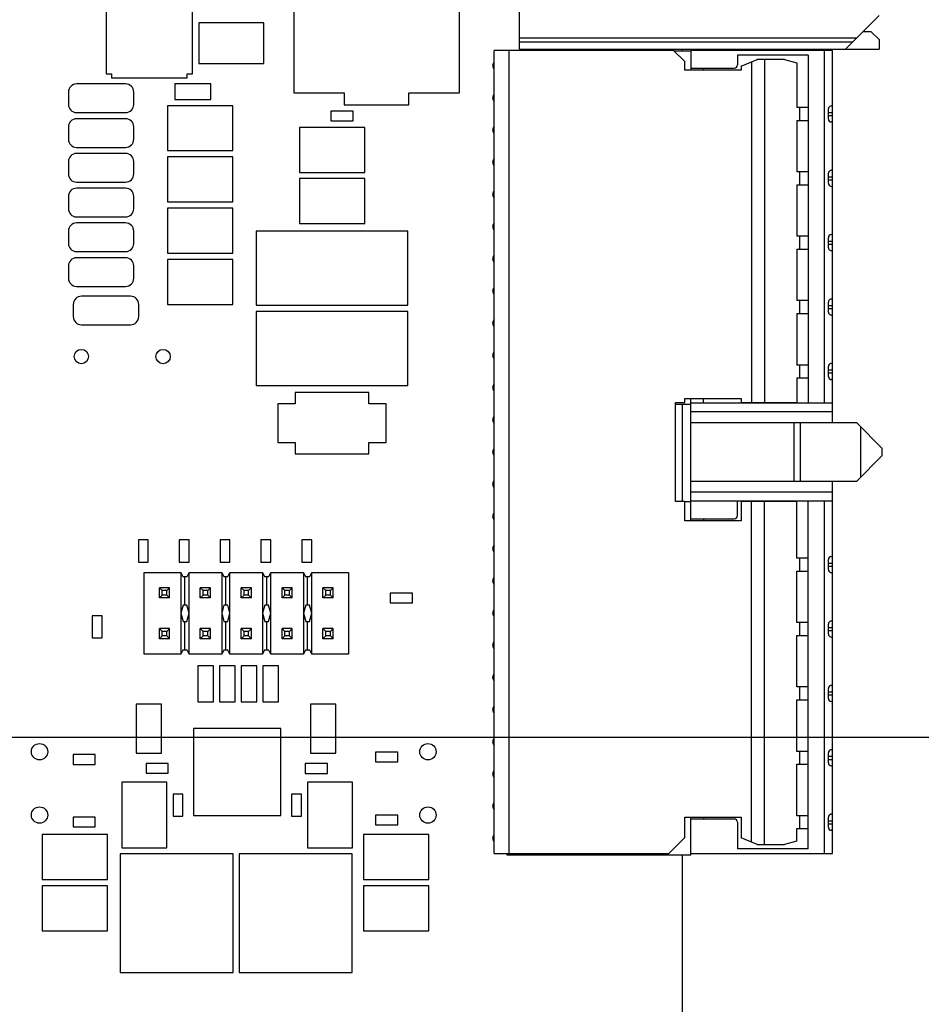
# Model space of a CAD drawing. Header units: inches. Extents: x 0 to 34, y 0 to 22.
# Tile 16 of 176: x 20.5 to 22.7, y 13.5 to 16. Entities that reach past the tile are written whole.
import ezdxf

# ---------------------------------------------------------------- set-up
doc = ezdxf.new("R2010")
doc.units = ezdxf.units.IN
doc.header["$LTSCALE"] = 1.87
doc.header["$MEASUREMENT"] = 0
doc.layers.get('0').update_dxf_attribs({"linetype": 'CONTINUOUS'})
for name, color, linetype in [('02___PRT_ALL_AXES', 7, 'CONTINUOUS'), ('DIMENSIONS', 7, 'CONTINUOUS'), ('ECAD_611222_01_24_R_2_0815', 7, 'CONTINUOUS'), ('ECAD_611551_01_16_R_2_0402_PKO_', 7, 'CONTINUOUS'), ('ECAD_611783_01_16_R_2_0402_PKO_', 7, 'CONTINUOUS'), ('ECAD_695733_01_39_0_50MM_THERM_', 7, 'CONTINUOUS'), ('ECAD_711459_01_28_R1206', 7, 'CONTINUOUS'), ('ECAD_712343_01_20_R_2_0603_PKO_', 7, 'CONTINUOUS'), ('ECAD_712572_01_16_R_2_0402_PKO_', 7, 'CONTINUOUS'), ('ECAD_712670_01_16_R_2_0402_PKO_', 7, 'CONTINUOUS'), ('ECAD_713144_01_20_R_2_0603_PKO_', 7, 'CONTINUOUS'), ('ECAD_714003_01_14_R_2_0402_PKO_', 7, 'CONTINUOUS'), ('ECAD_714247_01_16_R_2_0402_PKO_', 7, 'CONTINUOUS'), ('ECAD_714571_01_158_571_01_KEEP_', 7, 'CONTINUOUS'), ('ECAD_714594_01_16_R_2_0402_PKO_', 7, 'CONTINUOUS'), ('ECAD_714937_01_118_L_2_IHLP_252', 7, 'CONTINUOUS'), ('ECAD_715793_01_24_C_2_0402_PKO_', 7, 'CONTINUOUS'), ('ECAD_715923_01_78_C1210_REV1', 7, 'CONTINUOUS'), ('ECAD_715928_01_106_C1210_REV1', 7, 'CONTINUOUS'), ('ECAD_716022_01_106_C1210_REV1', 7, 'CONTINUOUS'), ('ECAD_716030_01_55_C0805_REV2', 7, 'CONTINUOUS'), ('ECAD_716276_01_122_C7343_REV2', 7, 'CONTINUOUS'), ('ECAD_716340_01_39_C_2_0603_PKO_', 7, 'CONTINUOUS'), ('ECAD_716561_01_39_C_2_0603_PKO_', 7, 'CONTINUOUS'), ('ECAD_716677_01_106_C1210_REV1', 7, 'CONTINUOUS'), ('ECAD_730116_01_95_2_403A03_SMB_', 7, 'CONTINUOUS'), ('ECAD_733639_01_43_SON_8_1_27MM_', 7, 'CONTINUOUS'), ('ECAD_C1206_SPARE_75_C1206_REV1', 7, 'CONTINUOUS'), ('ECAD_C1210_SPARE_90_C1210_REV1', 7, 'CONTINUOUS'), ('ECAD_C7343_SPARE_79_C7343_REV2', 7, 'CONTINUOUS')]:
    doc.layers.add(name, color=color, linetype=linetype)
doc.styles.get("Standard").update_dxf_attribs({"font": 'txt', "width": 0.8})
doc.dimstyles.new('DIMSTYLE_1', dxfattribs={"dimtxt": 0.125, "dimasz": 0.18, "dimexe": 0.125, "dimexo": 0.0625, "dimgap": 0.03125, "dimtad": 0, "dimtih": 1, "dimtoh": 1, "dimdsep": 46, "dimtxsty": 'STANDARD', "dimblk": '_FILLED', "dimblk1": '_FILLED', "dimblk2": '_FILLED', "dimcen": 0.09, "dimadec": 0, "dimazin": 0, "dimtp": 0.001, "dimtm": 0.001, "dimtfac": 1, "dimtofl": 0, "dimtmove": 0, "dimatfit": 3, "dimldrblk": '_FILLED', "dimfxl": 1, "dimtolj": 1, "dimarcsym": 0})
doc.dimstyles.new('DIMSTYLE_3', dxfattribs={"dimtxt": 0.125, "dimasz": 0.18, "dimexe": 0.125, "dimexo": 0.0625, "dimgap": 0.09, "dimtad": 0, "dimtih": 1, "dimtoh": 1, "dimdsep": 46, "dimtxsty": 'STANDARD', "dimblk": '_FILLED', "dimblk1": '_FILLED', "dimblk2": '_FILLED', "dimcen": 0.09, "dimadec": 0, "dimazin": 0, "dimtp": 0.001, "dimtm": 0.001, "dimtfac": 1, "dimtofl": 0, "dimtmove": 0, "dimatfit": 2, "dimldrblk": '_FILLED', "dimfxl": 1, "dimtolj": 1, "dimarcsym": 0})
doc.dimstyles.new('DIMSTYLE_4', dxfattribs={"dimtxt": 0.125, "dimasz": 0.18, "dimexe": 0.125, "dimexo": 0.0625, "dimgap": 0.0625, "dimtad": 0, "dimtih": 1, "dimtoh": 1, "dimdsep": 46, "dimtxsty": 'STANDARD', "dimblk": '_FILLED', "dimblk1": '_FILLED', "dimblk2": '_FILLED', "dimcen": 0.09, "dimadec": 0, "dimazin": 0, "dimtp": 0.001, "dimtm": 0.001, "dimtfac": 1, "dimtofl": 0, "dimtmove": 0, "dimatfit": 3, "dimldrblk": '_FILLED', "dimfxl": 1, "dimtolj": 1, "dimarcsym": 0})

# ---------------------------------------------------------------- blocks, each defined once
blk = doc.blocks.new('*D7')
at = {"layer": 'DIMENSIONS', "color": 2, "linetype": 'CONTINUOUS'}
blk.add_line((19.1932, 14.201), (23.0067, 14.201), dxfattribs=at)
at = {"layer": 'DIMENSIONS', "color": 2, "linetype": 'CONTINUOUS', "insert": (23.0692, 14.2635), "char_height": 0.125, "width": 1.325, "attachment_point": 1, "line_spacing_factor": 0.9}
blk.add_mtext('66.68{\\Ftxt.shx;\\W1.000000;\\H0.125000; }[2.625]', dxfattribs=at)
blk = doc.blocks.new('_FILLED')
at = {"color": 0, "linetype": 'BYBLOCK'}
blk.add_solid([(0, 0), (-1, 0.174), (-1, -0.174)], dxfattribs=at)
blk = doc.blocks.new('*D13')
at = {"layer": 'DIMENSIONS', "color": 2, "linetype": 'CONTINUOUS'}
blk.add_line((22.0648, 17.0394), (23.0067, 17.0394), dxfattribs=at)
at = {"layer": 'DIMENSIONS', "color": 2, "linetype": 'CONTINUOUS', "insert": (23.0692, 17.1019), "char_height": 0.125, "width": 1.425, "attachment_point": 1, "line_spacing_factor": 0.9}
blk.add_mtext('138.77{\\Ftxt.shx;\\W1.000000;\\H0.125000; }[5.463]', dxfattribs=at)
blk = doc.blocks.new('*D47')
at = {"layer": 'DIMENSIONS', "color": 2, "linetype": 'CONTINUOUS'}
for p, q in [((21.222, 11.6723), (23.0692, 13.7056)), ((23.0692, 13.7056), (23.1867, 13.7056))]:
    blk.add_line(p, q, dxfattribs=at)
at = {"layer": 'DIMENSIONS', "color": 2, "linetype": 'CONTINUOUS', "xscale": 0.18, "yscale": 0.18, "zscale": 0.18, "rotation": 227.7446737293}
blk.add_blockref('_FILLED', (21.222, 11.6723), dxfattribs=at)
at = {"layer": 'DIMENSIONS', "color": 2, "linetype": 'CONTINUOUS', "insert": (23.2492, 13.7681), "char_height": 0.125, "width": 1.6, "attachment_point": 1, "line_spacing_factor": 0.9}
blk.add_mtext('3X \\Fgdt;{\\Fgdt;n}\\Ftxt;3.18{\\Ftxt.shx;\\W1.000000;\\H0.125000; }[.125]\\PNON-PLATED HOLES', dxfattribs=at)
blk = doc.blocks.new('*D53')
at = {"layer": 'DIMENSIONS', "color": 2, "linetype": 'CONTINUOUS'}
for p, q in [((9.3424, 11.5462), (9.3424, 20.4845)), ((22.5692, 19.6556), (22.5692, 20.4845)), ((9.3424, 20.3595), (15.0308, 20.3595)), ((22.5692, 20.3595), (16.8808, 20.3595))]:
    blk.add_line(p, q, dxfattribs=at)
at = {"layer": 'DIMENSIONS', "color": 2, "linetype": 'CONTINUOUS', "xscale": 0.18, "yscale": 0.18, "zscale": 0.18, "rotation": 180}
blk.add_blockref('_FILLED', (9.3424, 20.3595), dxfattribs=at)
at = {"layer": 'DIMENSIONS', "color": 2, "linetype": 'CONTINUOUS', "xscale": 0.18, "yscale": 0.18, "zscale": 0.18}
blk.add_blockref('_FILLED', (22.5692, 20.3595), dxfattribs=at)
at = {"layer": 'DIMENSIONS', "color": 2, "linetype": 'CONTINUOUS', "insert": (15.9558, 20.422), "char_height": 0.125, "width": 1.725, "attachment_point": 2, "line_spacing_factor": 0.9}
blk.add_mtext('(335.96{\\Ftxt.shx;\\W1.000000;\\H0.125000; }[13.227])', dxfattribs=at)

msp = doc.modelspace()

# ---------------------------------------------------------------- linework, layer by layer
at = {"color": 7, "linetype": 'CONTINUOUS'}
for p, q in [((21.6818, 15.8841), (21.6818, 16.9451)), ((22.5614, 15.966), (22.4795, 15.8841)), ((22.5228, 15.9274), (22.5417, 15.9274)), ((22.5417, 15.9274), (22.5614, 15.9077)), ((21.6818, 15.9117), (22.507, 15.9117)), ((21.6818, 15.9018), (22.4972, 15.9018)), ((22.5614, 15.9077), (22.5614, 15.8841)), ((22.0587, 15.8811), (21.6204, 15.8811)), ((21.6204, 13.9166), (21.6204, 15.8811)), ((21.6558, 15.8811), (21.6558, 13.9166)), ((21.6818, 15.8841), (22.5614, 15.8841)), ((22.0587, 15.8811), (22.0862, 15.8536)), ((22.1007, 15.8792), (22.0606, 15.8792)), ((22.4472, 15.8811), (22.1007, 15.8811)), ((22.1007, 15.8811), (22.1007, 15.8329)), ((22.3881, 15.8693), (22.2149, 15.8693)), ((22.2149, 15.8693), (22.2149, 15.8457)), ((22.3881, 15.8693), (22.3881, 15.0189)), ((22.4275, 15.8811), (22.4275, 15.0189)), ((22.4472, 14.9701), (22.4472, 15.8811)), ((22.0862, 15.8329), (22.0862, 15.8536)), ((22.224, 15.8428), (22.2634, 15.8585)), ((22.2497, 15.853), (22.2497, 15.0199)), ((22.3299, 15.8585), (22.2634, 15.8585)), ((22.2815, 15.8585), (22.2815, 15.0199)), ((22.3299, 15.8585), (22.3602, 15.8504)), ((22.3602, 15.8504), (22.3602, 15.7414)), ((22.224, 15.8329), (22.0862, 15.8329)), ((22.1007, 15.8378), (22.207, 15.8378)), ((22.1322, 15.8329), (22.1322, 15.8378)), ((22.224, 15.8428), (22.224, 15.8329)), ((22.3881, 15.7414), (22.3602, 15.7414)), ((22.3665, 15.7414), (22.3665, 15.7099)), ((22.4375, 15.7134), (22.4375, 15.7378)), ((22.4375, 15.7294), (22.4472, 15.7294)), ((22.445, 15.7453), (22.4472, 15.7453)), ((22.3602, 15.7099), (22.3881, 15.7099)), ((22.3602, 15.7099), (22.3602, 15.5839)), ((22.4375, 15.7219), (22.4472, 15.7219)), ((22.4472, 15.7059), (22.445, 15.7059)), ((22.3881, 15.5839), (22.3602, 15.5839)), ((22.3665, 15.5839), (22.3665, 15.5524)), ((22.4375, 15.5559), (22.4375, 15.5804)), ((22.445, 15.5878), (22.4472, 15.5878)), ((22.4375, 15.5719), (22.4472, 15.5719)), ((22.4375, 15.5644), (22.4472, 15.5644)), ((22.3602, 15.5524), (22.3881, 15.5524)), ((22.3602, 15.5524), (22.3602, 15.4264)), ((22.4472, 15.5485), (22.445, 15.5485)), ((22.3881, 15.4264), (22.3602, 15.4264)), ((22.3665, 15.4264), (22.3665, 15.3949)), ((22.4375, 15.3985), (22.4375, 15.4229)), ((22.4375, 15.4144), (22.4472, 15.4144)), ((22.445, 15.4304), (22.4472, 15.4304)), ((22.3602, 15.3949), (22.3881, 15.3949)), ((22.3602, 15.3949), (22.3602, 15.2689)), ((22.4375, 15.4069), (22.4472, 15.4069)), ((22.4472, 15.391), (22.445, 15.391)), ((22.3881, 15.2689), (22.3602, 15.2689)), ((22.3665, 15.2689), (22.3665, 15.2374)), ((22.445, 15.2729), (22.4472, 15.2729)), ((22.4375, 15.241), (22.4375, 15.2654)), ((22.4375, 15.2569), (22.4472, 15.2569)), ((22.4375, 15.2495), (22.4472, 15.2495)), ((22.3602, 15.2374), (22.3881, 15.2374)), ((22.3602, 15.2374), (22.3602, 15.1115)), ((22.4472, 15.2335), (22.445, 15.2335)), ((22.3881, 15.1115), (22.3602, 15.1115)), ((22.3665, 15.1115), (22.3665, 15.08)), ((22.4375, 15.0835), (22.4375, 15.1079)), ((22.4375, 15.0995), (22.4472, 15.0995)), ((22.445, 15.1154), (22.4472, 15.1154)), ((22.3602, 15.08), (22.3881, 15.08)), ((22.3602, 15.08), (22.3602, 15.0199)), ((22.4375, 15.092), (22.4472, 15.092)), ((22.4472, 15.076), (22.445, 15.076)), ((22.0862, 15.0298), (22.224, 15.0298)), ((22.0862, 15.0199), (22.0862, 15.0298)), ((22.1007, 14.7306), (22.1007, 15.0298)), ((22.1322, 15.0189), (22.1322, 15.0298)), ((22.224, 15.0298), (22.224, 15.0199)), ((22.0633, 15.0199), (22.0862, 15.0199)), ((22.0633, 14.7778), (22.0633, 15.0199)), ((22.1007, 15.015), (22.0633, 15.015)), ((22.1007, 15.0189), (22.4472, 15.0189)), ((22.224, 15.0199), (22.3602, 15.0199)), ((22.4472, 14.9974), (22.1007, 14.9974)), ((22.5068, 14.9701), (22.1007, 14.9701)), ((22.3527, 14.9701), (22.3527, 14.8276)), ((22.3694, 14.8276), (22.3694, 14.9701)), ((22.5068, 14.9701), (22.5692, 14.9077)), ((22.5171, 14.8378), (22.5171, 14.9599)), ((22.5692, 14.89), (22.5692, 14.9077)), ((22.5692, 14.89), (22.5068, 14.8276)), ((22.1007, 14.8276), (22.5068, 14.8276)), ((22.4472, 13.9166), (22.4472, 14.8276)), ((22.4472, 14.8003), (22.1007, 14.8003)), ((22.0862, 14.7778), (22.0633, 14.7778)), ((22.0862, 14.7306), (22.0862, 14.7778)), ((22.1007, 14.7768), (22.0862, 14.7768)), ((22.4472, 14.7788), (22.1007, 14.7788)), ((22.2149, 14.7433), (22.2149, 14.7788)), ((22.3602, 14.7778), (22.224, 14.7778)), ((22.224, 14.7778), (22.224, 14.7306)), ((22.2497, 13.9447), (22.2497, 14.7778)), ((22.2815, 13.9392), (22.2815, 14.7778)), ((22.3602, 14.639), (22.3602, 14.7778)), ((22.3881, 13.9284), (22.3881, 14.7788)), ((22.4275, 14.7788), (22.4275, 13.9166)), ((22.224, 14.7306), (22.0862, 14.7306)), ((22.1007, 14.7355), (22.207, 14.7355)), ((22.1322, 14.7355), (22.1322, 14.7306)), ((22.445, 14.643), (22.4472, 14.643)), ((22.3881, 14.639), (22.3602, 14.639)), ((22.3665, 14.639), (22.3665, 14.6075)), ((22.4375, 14.6111), (22.4375, 14.6355)), ((22.4375, 14.627), (22.4472, 14.627)), ((22.4375, 14.6195), (22.4472, 14.6195)), ((20.7637, 14.6043), (20.8537, 14.6043)), ((20.7637, 14.4043), (20.7637, 14.6043)), ((20.8537, 14.6043), (20.8537, 14.4043)), ((20.8537, 14.6043), (20.8586, 14.5943)), ((20.8586, 14.5943), (20.8688, 14.5943)), ((20.8637, 14.5243), (20.8637, 14.5943)), ((20.8688, 14.5943), (20.8737, 14.6043)), ((20.8737, 14.6043), (20.9537, 14.6043)), ((20.8737, 14.4043), (20.8737, 14.6043)), ((20.9537, 14.6043), (20.9537, 14.4043)), ((20.9537, 14.6043), (20.9586, 14.5943)), ((20.9586, 14.5943), (20.9688, 14.5943)), ((20.9637, 14.5243), (20.9637, 14.5943)), ((20.9688, 14.5943), (20.9737, 14.6043)), ((20.9737, 14.6043), (21.0537, 14.6043)), ((20.9737, 14.4043), (20.9737, 14.6043)), ((21.0537, 14.6043), (21.0586, 14.5943)), ((21.0537, 14.6043), (21.0537, 14.4043)), ((21.0586, 14.5943), (21.0688, 14.5943)), ((21.0637, 14.5243), (21.0637, 14.5943)), ((21.0688, 14.5943), (21.0737, 14.6043)), ((21.0737, 14.6043), (21.1537, 14.6043)), ((21.0737, 14.4043), (21.0737, 14.6043)), ((21.1537, 14.6043), (21.1586, 14.5943)), ((21.1537, 14.6043), (21.1537, 14.4043)), ((21.1586, 14.5943), (21.1688, 14.5943)), ((21.1637, 14.5243), (21.1637, 14.5943)), ((21.1688, 14.5943), (21.1737, 14.6043)), ((21.1737, 14.6043), (21.2637, 14.6043)), ((21.1737, 14.4043), (21.1737, 14.6043)), ((21.2637, 14.6043), (21.2637, 14.4043)), ((22.3602, 14.6075), (22.3881, 14.6075)), ((22.3602, 14.4815), (22.3602, 14.6075)), ((22.4472, 14.6036), (22.445, 14.6036)), ((20.8262, 14.5668), (20.8012, 14.5668)), ((20.8082, 14.5599), (20.8012, 14.5668)), ((20.8012, 14.5418), (20.8012, 14.5668)), ((20.8012, 14.5418), (20.8082, 14.5488)), ((20.8193, 14.5599), (20.8082, 14.5599)), ((20.8082, 14.5488), (20.8082, 14.5599)), ((20.8193, 14.5488), (20.8082, 14.5488)), ((20.8262, 14.5668), (20.8193, 14.5599)), ((20.8193, 14.5488), (20.8193, 14.5599)), ((20.8193, 14.5488), (20.8262, 14.5418)), ((20.8262, 14.5418), (20.8262, 14.5668)), ((20.9262, 14.5668), (20.9012, 14.5668)), ((20.9082, 14.5599), (20.9012, 14.5668)), ((20.9012, 14.5418), (20.9012, 14.5668)), ((20.9012, 14.5418), (20.9082, 14.5488)), ((20.9193, 14.5599), (20.9082, 14.5599)), ((20.9082, 14.5488), (20.9082, 14.5599)), ((20.9193, 14.5488), (20.9082, 14.5488)), ((20.9262, 14.5668), (20.9193, 14.5599)), ((20.9193, 14.5488), (20.9193, 14.5599)), ((20.9193, 14.5488), (20.9262, 14.5418)), ((20.9262, 14.5418), (20.9262, 14.5668)), ((21.0262, 14.5668), (21.0012, 14.5668)), ((21.0082, 14.5599), (21.0012, 14.5668)), ((21.0012, 14.5418), (21.0012, 14.5668)), ((21.0012, 14.5418), (21.0082, 14.5488)), ((21.0193, 14.5599), (21.0082, 14.5599)), ((21.0082, 14.5488), (21.0082, 14.5599)), ((21.0193, 14.5488), (21.0082, 14.5488)), ((21.0262, 14.5668), (21.0193, 14.5599)), ((21.0193, 14.5488), (21.0193, 14.5599)), ((21.0193, 14.5488), (21.0262, 14.5418)), ((21.0262, 14.5418), (21.0262, 14.5668)), ((21.1262, 14.5668), (21.1012, 14.5668)), ((21.1082, 14.5599), (21.1012, 14.5668)), ((21.1012, 14.5418), (21.1012, 14.5668)), ((21.1012, 14.5418), (21.1082, 14.5488)), ((21.1193, 14.5599), (21.1082, 14.5599)), ((21.1082, 14.5488), (21.1082, 14.5599)), ((21.1193, 14.5488), (21.1082, 14.5488)), ((21.1262, 14.5668), (21.1193, 14.5599)), ((21.1193, 14.5488), (21.1193, 14.5599)), ((21.1193, 14.5488), (21.1262, 14.5418)), ((21.1262, 14.5418), (21.1262, 14.5668)), ((21.2262, 14.5668), (21.2012, 14.5668)), ((21.2082, 14.5599), (21.2012, 14.5668)), ((21.2012, 14.5418), (21.2012, 14.5668)), ((21.2012, 14.5418), (21.2082, 14.5488)), ((21.2193, 14.5599), (21.2082, 14.5599)), ((21.2082, 14.5488), (21.2082, 14.5599)), ((21.2193, 14.5488), (21.2082, 14.5488)), ((21.2262, 14.5668), (21.2193, 14.5599)), ((21.2193, 14.5488), (21.2193, 14.5599)), ((21.2193, 14.5488), (21.2262, 14.5418)), ((21.2262, 14.5418), (21.2262, 14.5668)), ((20.8262, 14.5418), (20.8012, 14.5418)), ((20.8591, 14.5243), (20.8537, 14.5043)), ((20.8683, 14.5243), (20.8591, 14.5243)), ((20.8737, 14.5043), (20.8683, 14.5243)), ((20.9262, 14.5418), (20.9012, 14.5418)), ((20.9591, 14.5243), (20.9537, 14.5043)), ((20.9683, 14.5243), (20.9591, 14.5243)), ((20.9737, 14.5043), (20.9683, 14.5243)), ((21.0262, 14.5418), (21.0012, 14.5418)), ((21.0591, 14.5243), (21.0537, 14.5043)), ((21.0683, 14.5243), (21.0591, 14.5243)), ((21.0737, 14.5043), (21.0683, 14.5243)), ((21.1262, 14.5418), (21.1012, 14.5418)), ((21.1591, 14.5243), (21.1537, 14.5043)), ((21.1683, 14.5243), (21.1591, 14.5243)), ((21.1737, 14.5043), (21.1683, 14.5243)), ((21.2262, 14.5418), (21.2012, 14.5418)), ((20.8537, 14.5043), (20.8591, 14.4843)), ((20.8683, 14.4843), (20.8737, 14.5043)), ((20.9537, 14.5043), (20.9591, 14.4843)), ((20.9683, 14.4843), (20.9737, 14.5043)), ((21.0537, 14.5043), (21.0591, 14.4843)), ((21.0683, 14.4843), (21.0737, 14.5043)), ((21.1537, 14.5043), (21.1591, 14.4843)), ((21.1683, 14.4843), (21.1737, 14.5043)), ((20.8591, 14.4843), (20.8683, 14.4843)), ((20.8637, 14.4143), (20.8637, 14.4843)), ((20.9591, 14.4843), (20.9683, 14.4843)), ((20.9637, 14.4143), (20.9637, 14.4843)), ((21.0591, 14.4843), (21.0683, 14.4843)), ((21.0637, 14.4143), (21.0637, 14.4843)), ((21.1591, 14.4843), (21.1683, 14.4843)), ((21.1637, 14.4143), (21.1637, 14.4843)), ((22.3881, 14.4815), (22.3602, 14.4815)), ((22.3665, 14.4815), (22.3665, 14.45)), ((22.4375, 14.4536), (22.4375, 14.478)), ((22.445, 14.4855), (22.4472, 14.4855)), ((20.8262, 14.4668), (20.8012, 14.4668)), ((20.8082, 14.4599), (20.8012, 14.4668)), ((20.8012, 14.4418), (20.8012, 14.4668)), ((20.8012, 14.4418), (20.8082, 14.4488)), ((20.8193, 14.4599), (20.8082, 14.4599)), ((20.8082, 14.4488), (20.8082, 14.4599)), ((20.8193, 14.4488), (20.8082, 14.4488)), ((20.8262, 14.4668), (20.8193, 14.4599)), ((20.8193, 14.4488), (20.8193, 14.4599)), ((20.8193, 14.4488), (20.8262, 14.4418)), ((20.8262, 14.4418), (20.8262, 14.4668)), ((20.9262, 14.4668), (20.9012, 14.4668)), ((20.9082, 14.4599), (20.9012, 14.4668)), ((20.9012, 14.4418), (20.9012, 14.4668)), ((20.9012, 14.4418), (20.9082, 14.4488)), ((20.9193, 14.4599), (20.9082, 14.4599)), ((20.9082, 14.4488), (20.9082, 14.4599)), ((20.9193, 14.4488), (20.9082, 14.4488)), ((20.9262, 14.4668), (20.9193, 14.4599)), ((20.9193, 14.4488), (20.9193, 14.4599)), ((20.9193, 14.4488), (20.9262, 14.4418)), ((20.9262, 14.4418), (20.9262, 14.4668)), ((21.0262, 14.4668), (21.0012, 14.4668)), ((21.0082, 14.4599), (21.0012, 14.4668)), ((21.0012, 14.4418), (21.0012, 14.4668)), ((21.0012, 14.4418), (21.0082, 14.4488)), ((21.0193, 14.4599), (21.0082, 14.4599)), ((21.0082, 14.4488), (21.0082, 14.4599)), ((21.0193, 14.4488), (21.0082, 14.4488)), ((21.0262, 14.4668), (21.0193, 14.4599)), ((21.0193, 14.4488), (21.0193, 14.4599)), ((21.0193, 14.4488), (21.0262, 14.4418)), ((21.0262, 14.4418), (21.0262, 14.4668)), ((21.1262, 14.4668), (21.1012, 14.4668)), ((21.1082, 14.4599), (21.1012, 14.4668)), ((21.1012, 14.4418), (21.1012, 14.4668)), ((21.1012, 14.4418), (21.1082, 14.4488)), ((21.1193, 14.4599), (21.1082, 14.4599)), ((21.1082, 14.4488), (21.1082, 14.4599)), ((21.1193, 14.4488), (21.1082, 14.4488)), ((21.1262, 14.4668), (21.1193, 14.4599)), ((21.1193, 14.4488), (21.1193, 14.4599)), ((21.1193, 14.4488), (21.1262, 14.4418)), ((21.1262, 14.4418), (21.1262, 14.4668)), ((21.2262, 14.4668), (21.2012, 14.4668)), ((21.2082, 14.4599), (21.2012, 14.4668)), ((21.2012, 14.4418), (21.2012, 14.4668)), ((21.2012, 14.4418), (21.2082, 14.4488)), ((21.2193, 14.4599), (21.2082, 14.4599)), ((21.2082, 14.4488), (21.2082, 14.4599)), ((21.2193, 14.4488), (21.2082, 14.4488)), ((21.2262, 14.4668), (21.2193, 14.4599)), ((21.2193, 14.4488), (21.2193, 14.4599)), ((21.2193, 14.4488), (21.2262, 14.4418)), ((21.2262, 14.4418), (21.2262, 14.4668)), ((22.3602, 14.45), (22.3881, 14.45)), ((22.3602, 14.3241), (22.3602, 14.45)), ((22.4375, 14.4695), (22.4472, 14.4695)), ((22.4375, 14.462), (22.4472, 14.462)), ((20.8262, 14.4418), (20.8012, 14.4418)), ((20.9262, 14.4418), (20.9012, 14.4418)), ((21.0262, 14.4418), (21.0012, 14.4418)), ((21.1262, 14.4418), (21.1012, 14.4418)), ((21.2262, 14.4418), (21.2012, 14.4418)), ((22.4472, 14.4461), (22.445, 14.4461)), ((20.8537, 14.4043), (20.7637, 14.4043)), ((20.8586, 14.4143), (20.8537, 14.4043)), ((20.8688, 14.4143), (20.8586, 14.4143)), ((20.8737, 14.4043), (20.8688, 14.4143)), ((20.9537, 14.4043), (20.8737, 14.4043)), ((20.9586, 14.4143), (20.9537, 14.4043)), ((20.9688, 14.4143), (20.9586, 14.4143)), ((20.9737, 14.4043), (20.9688, 14.4143)), ((21.0537, 14.4043), (20.9737, 14.4043)), ((21.0586, 14.4143), (21.0537, 14.4043)), ((21.0688, 14.4143), (21.0586, 14.4143)), ((21.0737, 14.4043), (21.0688, 14.4143)), ((21.1537, 14.4043), (21.0737, 14.4043)), ((21.1586, 14.4143), (21.1537, 14.4043)), ((21.1688, 14.4143), (21.1586, 14.4143)), ((21.1737, 14.4043), (21.1688, 14.4143)), ((21.2637, 14.4043), (21.1737, 14.4043)), ((22.445, 14.328), (22.4472, 14.328)), ((22.3881, 14.3241), (22.3602, 14.3241)), ((22.3665, 14.3241), (22.3665, 14.2926)), ((22.4375, 14.2961), (22.4375, 14.3205)), ((22.4375, 14.312), (22.4472, 14.312)), ((22.4375, 14.3046), (22.4472, 14.3046)), ((22.3602, 14.2926), (22.3881, 14.2926)), ((22.3602, 14.1666), (22.3602, 14.2926)), ((22.4472, 14.2886), (22.445, 14.2886)), ((22.3881, 14.1666), (22.3602, 14.1666)), ((22.3665, 14.1666), (22.3665, 14.1351)), ((22.4375, 14.1386), (22.4375, 14.163)), ((22.445, 14.1705), (22.4472, 14.1705)), ((22.4375, 14.1546), (22.4472, 14.1546)), ((22.4375, 14.1471), (22.4472, 14.1471)), ((22.3602, 14.1351), (22.3881, 14.1351)), ((22.3602, 14.0091), (22.3602, 14.1351)), ((22.4472, 14.1311), (22.445, 14.1311)), ((22.0862, 14.0061), (22.224, 14.0061)), ((22.0862, 13.9559), (22.0862, 14.0061)), ((22.1007, 13.9126), (22.1007, 14.0061)), ((22.207, 14.0012), (22.1007, 14.0012)), ((22.1322, 14.0061), (22.1322, 14.0012)), ((22.2149, 13.9933), (22.2149, 13.9284)), ((22.224, 14.0061), (22.224, 13.955)), ((22.3881, 14.0091), (22.3602, 14.0091)), ((22.3665, 14.0091), (22.3665, 13.9776)), ((22.4375, 13.9811), (22.4375, 14.0056)), ((22.4375, 13.9971), (22.4472, 13.9971)), ((22.445, 14.013), (22.4472, 14.013)), ((22.3602, 13.9776), (22.3881, 13.9776)), ((22.3602, 13.9473), (22.3602, 13.9776)), ((22.4375, 13.9896), (22.4472, 13.9896)), ((22.4472, 13.9737), (22.445, 13.9737)), ((22.0862, 13.9559), (22.0469, 13.9166)), ((22.2634, 13.9392), (22.224, 13.955)), ((22.3602, 13.9473), (22.3299, 13.9392)), ((22.3881, 13.9284), (22.2149, 13.9284)), ((22.2634, 13.9392), (22.3299, 13.9392)), ((21.6204, 13.9166), (22.0469, 13.9166)), ((21.6519, 13.9126), (21.6519, 13.9166)), ((22.1007, 13.9126), (21.6519, 13.9126)), ((22.1007, 13.9166), (22.4472, 13.9166))]:
    msp.add_line(p, q, dxfattribs=at)
for centre, start, end in [((22.207, 15.8457), 270, 360), ((22.207, 14.7433), 270, 360), ((22.207, 13.9933), 0, 90)]:
    msp.add_arc(centre, 0.00787, start, end, dxfattribs=at)
for centre, major_axis, start_param, end_param in [((22.445, 15.7378), (0, 0.00748), 1.197678, 1.570796), ((22.445, 15.7378), (0.00748, 0), 1.570796, 2.768474), ((22.445, 15.7134), (0.00748, 0), -3.141593, -1.570796), ((22.445, 15.5804), (0.00748, 0), 2.768474, 3.141593), ((22.445, 15.5804), (0, 0.00748), 0, 1.197678), ((22.445, 15.5559), (0.00748, 0), -3.141593, -2.977703), ((22.445, 15.5559), (0, 0.00748), -4.548499, -4.379859), ((22.445, 15.5559), (0.00748, 0), -2.809063, -1.570796), ((22.445, 15.4229), (0, 0.00748), 0, 1.570796), ((22.445, 15.3985), (0.00748, 0), -3.141593, -2.977703), ((22.445, 15.3985), (0, 0.00748), -4.548499, -4.379859), ((22.445, 15.3985), (0.00748, 0), -2.809063, -1.570796), ((22.445, 15.2654), (0, 0.00748), 1.197678, 1.570796), ((22.445, 15.2654), (0.00748, 0), 1.570796, 2.768474), ((22.445, 15.241), (0.00748, 0), -3.141593, -2.809063), ((22.445, 15.241), (0, 0.00748), -4.379859, -3.141593), ((22.445, 15.1079), (0.00748, 0), 2.768474, 3.141593), ((22.445, 15.1079), (0, 0.00748), 0, 1.197678), ((22.445, 15.0835), (0.00748, 0), -3.141593, -2.977703), ((22.445, 15.0835), (0, 0.00748), -4.548499, -3.141593), ((22.445, 14.6355), (0.00748, 0), 1.570796, 3.141593), ((22.445, 14.6111), (0.00748, 0), -3.141593, -2.809063), ((22.445, 14.6111), (0, 0.00748), -4.379859, -3.141593), ((22.445, 14.478), (0.00748, 0), 2.768474, 3.141593), ((22.445, 14.478), (0, 0.00748), 0, 1.197678), ((22.445, 14.4536), (0.00748, 0), -3.141593, -2.809063), ((22.445, 14.4536), (0, 0.00748), -4.379859, -3.141593), ((22.445, 14.3205), (0, 0.00748), 0, 1.197678), ((22.445, 14.3205), (0.00748, 0), 2.768474, 3.141593), ((22.445, 14.2961), (0.00748, 0), -3.141593, -1.570796), ((22.445, 14.163), (0.00748, 0), 2.768474, 3.141593), ((22.445, 14.163), (0, 0.00748), 0, 1.197678), ((22.445, 14.1386), (0.00748, 0), -3.141593, -1.570796), ((22.445, 14.0056), (0.00748, 0), 2.768474, 3.141593), ((22.445, 14.0056), (0, 0.00748), 0, 1.197678), ((22.445, 13.9811), (0.00748, 0), -3.141593, -1.570796)]:
    msp.add_ellipse(centre, major_axis=major_axis, ratio=1, start_param=start_param, end_param=end_param, dxfattribs=at)
at = {"layer": '02___PRT_ALL_AXES', "color": 7, "linetype": 'CONTINUOUS'}
for p, q in [((22.081, 15.8792), (22.081, 15.8841)), ((22.081, 14.7768), (22.081, 15.015)), ((22.081, 12.8918), (22.081, 13.9126))]:
    msp.add_line(p, q, dxfattribs=at)
for centre, radius in [((20.6102, 15.1323), 0.0175), ((20.8102, 15.1323), 0.0175), ((20.508, 14.1658), 0.02), ((21.458, 14.1658), 0.02), ((20.508, 14.0108), 0.02), ((21.458, 14.0108), 0.02)]:
    msp.add_circle(centre, radius, dxfattribs=at)
for centre in [(21.6283, 15.8437), (21.6283, 15.765), (21.6283, 15.6862), (21.6283, 15.6075), (21.6283, 15.5288), (21.6283, 15.45), (21.6283, 15.3713), (21.6283, 15.2925), (21.6283, 15.2138), (21.6283, 15.1351), (21.6283, 15.0563), (21.6283, 14.9776), (21.6283, 14.8988), (21.6283, 14.8201), (21.6283, 14.7414), (21.6283, 14.6626), (21.6283, 14.5839), (21.6283, 14.5051), (21.6283, 14.4264), (21.6283, 14.3477), (21.6283, 14.2689), (21.6283, 14.1902), (21.6283, 14.1114), (21.6283, 14.0327), (21.6283, 13.954)]:
    msp.add_arc(centre, 0.012, 132.6366, 227.3634, dxfattribs=at)
at = {"layer": 'ECAD_611222_01_24_R_2_0815', "color": 7, "linetype": 'CONTINUOUS'}
for p, q in [((21.0568, 15.9481), (20.8973, 15.9481)), ((20.8973, 15.9481), (20.8973, 15.8489)), ((21.0568, 15.8489), (21.0568, 15.9481)), ((20.8973, 15.8489), (21.0568, 15.8489))]:
    msp.add_line(p, q, dxfattribs=at)
at = {"layer": 'ECAD_611551_01_16_R_2_0402_PKO_', "color": 7, "linetype": 'CONTINUOUS'}
for p, q in [((21.1737, 14.6837), (21.1497, 14.6837)), ((21.1497, 14.6837), (21.1497, 14.6297)), ((21.1737, 14.6297), (21.1737, 14.6837)), ((21.1497, 14.6297), (21.1737, 14.6297))]:
    msp.add_line(p, q, dxfattribs=at)
at = {"layer": 'ECAD_611783_01_16_R_2_0402_PKO_', "color": 7, "linetype": 'CONTINUOUS'}
for p, q in [((21.0737, 14.6837), (21.0497, 14.6837)), ((21.0497, 14.6837), (21.0497, 14.6297)), ((21.0737, 14.6297), (21.0737, 14.6837)), ((21.0497, 14.6297), (21.0737, 14.6297))]:
    msp.add_line(p, q, dxfattribs=at)
at = {"layer": 'ECAD_695733_01_39_0_50MM_THERM_', "color": 7, "linetype": 'CONTINUOUS'}
for p, q in [((21.0981, 14.2227), (20.8849, 14.2227)), ((20.8849, 14.2227), (20.8849, 14.0095)), ((21.0981, 14.0095), (21.0981, 14.2227)), ((20.8849, 14.0095), (21.0981, 14.0095))]:
    msp.add_line(p, q, dxfattribs=at)
at = {"layer": 'ECAD_711459_01_28_R1206', "color": 7, "linetype": 'CONTINUOUS'}
for p, q in [((20.7306, 15.2798), (20.6106, 15.2798)), ((20.5906, 15.2598), (20.5906, 15.2298)), ((20.7506, 15.2298), (20.7506, 15.2598)), ((20.6106, 15.2098), (20.7306, 15.2098))]:
    msp.add_line(p, q, dxfattribs=at)
for centre, start, end in [((20.6106, 15.2598), 90, 180), ((20.7306, 15.2598), 0, 90), ((20.6106, 15.2298), 180, 270), ((20.7306, 15.2298), 270, 360)]:
    msp.add_arc(centre, 0.02, start, end, dxfattribs=at)
at = {"layer": 'ECAD_712343_01_20_R_2_0603_PKO_', "color": 7, "linetype": 'CONTINUOUS'}
for p, q in [((20.9335, 14.3761), (20.8955, 14.3761)), ((20.8955, 14.3761), (20.8955, 14.2881)), ((20.9335, 14.2881), (20.9335, 14.3761)), ((20.8955, 14.2881), (20.9335, 14.2881))]:
    msp.add_line(p, q, dxfattribs=at)
at = {"layer": 'ECAD_712572_01_16_R_2_0402_PKO_', "color": 7, "linetype": 'CONTINUOUS'}
for p, q in [((21.42, 14.5538), (21.366, 14.5538)), ((21.366, 14.5538), (21.366, 14.5298)), ((21.42, 14.5298), (21.42, 14.5538)), ((21.366, 14.5298), (21.42, 14.5298)), ((21.384, 14.1648), (21.33, 14.1648)), ((21.33, 14.1648), (21.33, 14.1408)), ((21.384, 14.1408), (21.384, 14.1648)), ((20.644, 14.1588), (20.59, 14.1588)), ((20.59, 14.1588), (20.59, 14.1348)), ((20.644, 14.1348), (20.644, 14.1588)), ((20.8225, 14.1371), (20.7685, 14.1371)), ((20.7685, 14.1371), (20.7685, 14.1131)), ((20.8225, 14.1131), (20.8225, 14.1371)), ((21.212, 14.1368), (21.158, 14.1368)), ((21.158, 14.1368), (21.158, 14.1128)), ((21.212, 14.1128), (21.212, 14.1368)), ((21.33, 14.1408), (21.384, 14.1408)), ((20.59, 14.1348), (20.644, 14.1348)), ((20.7685, 14.1131), (20.8225, 14.1131)), ((21.158, 14.1128), (21.212, 14.1128))]:
    msp.add_line(p, q, dxfattribs=at)
at = {"layer": 'ECAD_712670_01_16_R_2_0402_PKO_', "color": 7, "linetype": 'CONTINUOUS'}
for p, q in [((20.9737, 14.6837), (20.9497, 14.6837)), ((20.9497, 14.6837), (20.9497, 14.6297)), ((20.9737, 14.6297), (20.9737, 14.6837)), ((20.9497, 14.6297), (20.9737, 14.6297))]:
    msp.add_line(p, q, dxfattribs=at)
at = {"layer": 'ECAD_713144_01_20_R_2_0603_PKO_', "color": 7, "linetype": 'CONTINUOUS'}
for p, q in [((21.0925, 14.3761), (21.0545, 14.3761)), ((21.0545, 14.3761), (21.0545, 14.2881)), ((21.0925, 14.2881), (21.0925, 14.3761)), ((21.0545, 14.2881), (21.0925, 14.2881))]:
    msp.add_line(p, q, dxfattribs=at)
at = {"layer": 'ECAD_714003_01_14_R_2_0402_PKO_', "color": 7, "linetype": 'CONTINUOUS'}
for p, q in [((20.7737, 14.6837), (20.7497, 14.6837)), ((20.7497, 14.6837), (20.7497, 14.6297)), ((20.7737, 14.6297), (20.7737, 14.6837)), ((20.7497, 14.6297), (20.7737, 14.6297))]:
    msp.add_line(p, q, dxfattribs=at)
at = {"layer": 'ECAD_714247_01_16_R_2_0402_PKO_', "color": 7, "linetype": 'CONTINUOUS'}
for p, q in [((20.661, 14.498), (20.637, 14.498)), ((20.637, 14.498), (20.637, 14.444)), ((20.661, 14.444), (20.661, 14.498)), ((20.637, 14.444), (20.661, 14.444))]:
    msp.add_line(p, q, dxfattribs=at)
at = {"layer": 'ECAD_714571_01_158_571_01_KEEP_', "color": 7, "linetype": 'CONTINUOUS'}
for p, q in [((21.13, 16.2305), (21.13, 15.7775)), ((21.535, 15.7775), (21.535, 16.2305)), ((21.13, 15.7775), (21.2535, 15.7775)), ((21.2535, 15.7775), (21.2535, 15.748)), ((21.4115, 15.7775), (21.535, 15.7775)), ((21.4115, 15.748), (21.4115, 15.7775)), ((21.2535, 15.748), (21.4115, 15.748))]:
    msp.add_line(p, q, dxfattribs=at)
at = {"layer": 'ECAD_714594_01_16_R_2_0402_PKO_', "color": 7, "linetype": 'CONTINUOUS'}
for p, q in [((20.8737, 14.6837), (20.8497, 14.6837)), ((20.8497, 14.6837), (20.8497, 14.6297)), ((20.8737, 14.6297), (20.8737, 14.6837)), ((20.8497, 14.6297), (20.8737, 14.6297))]:
    msp.add_line(p, q, dxfattribs=at)
at = {"layer": 'ECAD_714937_01_118_L_2_IHLP_252', "color": 7, "linetype": 'CONTINUOUS'}
for p, q in [((20.9815, 13.9161), (20.7055, 13.9161)), ((20.7055, 13.9161), (20.7055, 13.6261)), ((20.9815, 13.6261), (20.9815, 13.9161)), ((21.2725, 13.9161), (20.9965, 13.9161)), ((20.9965, 13.9161), (20.9965, 13.6261)), ((21.2725, 13.6261), (21.2725, 13.9161)), ((20.7055, 13.6261), (20.9815, 13.6261)), ((20.9965, 13.6261), (21.2725, 13.6261))]:
    msp.add_line(p, q, dxfattribs=at)
at = {"layer": 'ECAD_715793_01_24_C_2_0402_PKO_', "color": 7, "linetype": 'CONTINUOUS'}
for p, q in [((21.2748, 15.7324), (21.2208, 15.7324)), ((21.2208, 15.7324), (21.2208, 15.7084)), ((21.2748, 15.7084), (21.2748, 15.7324)), ((21.2208, 15.7084), (21.2748, 15.7084)), ((20.8585, 14.0621), (20.8345, 14.0621)), ((20.8345, 14.0621), (20.8345, 14.0081)), ((20.8585, 14.0081), (20.8585, 14.0621)), ((21.1485, 14.0621), (21.1245, 14.0621)), ((21.1245, 14.0621), (21.1245, 14.0081)), ((21.1485, 14.0081), (21.1485, 14.0621)), ((20.644, 14.0058), (20.59, 14.0058)), ((20.59, 14.0058), (20.59, 13.9818)), ((20.644, 13.9818), (20.644, 14.0058)), ((20.8345, 14.0081), (20.8585, 14.0081)), ((21.1245, 14.0081), (21.1485, 14.0081)), ((21.384, 14.0108), (21.33, 14.0108)), ((21.33, 14.0108), (21.33, 13.9868)), ((21.384, 13.9868), (21.384, 14.0108)), ((20.59, 13.9818), (20.644, 13.9818)), ((21.33, 13.9868), (21.384, 13.9868))]:
    msp.add_line(p, q, dxfattribs=at)
at = {"layer": 'ECAD_715923_01_78_C1210_REV1', "color": 7, "linetype": 'CONTINUOUS'}
for p, q in [((21.3036, 15.6926), (21.1436, 15.6926)), ((21.1436, 15.6926), (21.1436, 15.5826)), ((21.3036, 15.5826), (21.3036, 15.6926)), ((21.1436, 15.5826), (21.3036, 15.5826)), ((21.3036, 15.5676), (21.1436, 15.5676)), ((21.1436, 15.5676), (21.1436, 15.4576)), ((21.3036, 15.4576), (21.3036, 15.5676)), ((21.1436, 15.4576), (21.3036, 15.4576))]:
    msp.add_line(p, q, dxfattribs=at)
at = {"layer": 'ECAD_715928_01_106_C1210_REV1', "color": 7, "linetype": 'CONTINUOUS'}
for p, q in [((20.8195, 14.0911), (20.7095, 14.0911)), ((20.7095, 14.0911), (20.7095, 13.9311)), ((20.8195, 13.9311), (20.8195, 14.0911)), ((21.2735, 14.0911), (21.1635, 14.0911)), ((21.1635, 14.0911), (21.1635, 13.9311)), ((21.2735, 13.9311), (21.2735, 14.0911)), ((20.7095, 13.9311), (20.8195, 13.9311)), ((21.1635, 13.9311), (21.2735, 13.9311))]:
    msp.add_line(p, q, dxfattribs=at)
at = {"layer": 'ECAD_716022_01_106_C1210_REV1', "color": 7, "linetype": 'CONTINUOUS'}
for p, q in [((21.4605, 13.9631), (21.3005, 13.9631)), ((21.3005, 13.9631), (21.3005, 13.8531)), ((21.4605, 13.8531), (21.4605, 13.9631)), ((21.3005, 13.8531), (21.4605, 13.8531)), ((20.6745, 13.8381), (20.5145, 13.8381)), ((20.5145, 13.8381), (20.5145, 13.7281)), ((20.6745, 13.7281), (20.6745, 13.8381)), ((21.4605, 13.8381), (21.3005, 13.8381)), ((21.3005, 13.8381), (21.3005, 13.7281)), ((21.4605, 13.7281), (21.4605, 13.8381)), ((20.5145, 13.7281), (20.6745, 13.7281)), ((21.3005, 13.7281), (21.4605, 13.7281))]:
    msp.add_line(p, q, dxfattribs=at)
at = {"layer": 'ECAD_716030_01_55_C0805_REV2', "color": 7, "linetype": 'CONTINUOUS'}
for p, q in [((20.8065, 14.2821), (20.7445, 14.2821)), ((20.7445, 14.2821), (20.7445, 14.1621)), ((20.8065, 14.1621), (20.8065, 14.2821)), ((21.233, 14.2821), (21.171, 14.2821)), ((21.171, 14.2821), (21.171, 14.1621)), ((21.233, 14.1621), (21.233, 14.2821)), ((20.7445, 14.1621), (20.8065, 14.1621)), ((21.171, 14.1621), (21.233, 14.1621))]:
    msp.add_line(p, q, dxfattribs=at)
at = {"layer": 'ECAD_716276_01_122_C7343_REV2', "color": 7, "linetype": 'CONTINUOUS'}
for p, q in [((21.4091, 15.4387), (21.0381, 15.4387)), ((21.0381, 15.4387), (21.0381, 15.2577)), ((21.4091, 15.2577), (21.4091, 15.4387)), ((21.0381, 15.2577), (21.4091, 15.2577))]:
    msp.add_line(p, q, dxfattribs=at)
at = {"layer": 'ECAD_716340_01_39_C_2_0603_PKO_', "color": 7, "linetype": 'CONTINUOUS'}
for p, q in [((20.927, 15.7989), (20.839, 15.7989)), ((20.839, 15.7989), (20.839, 15.7609)), ((20.927, 15.7609), (20.927, 15.7989)), ((20.839, 15.7609), (20.927, 15.7609))]:
    msp.add_line(p, q, dxfattribs=at)
at = {"layer": 'ECAD_716561_01_39_C_2_0603_PKO_', "color": 7, "linetype": 'CONTINUOUS'}
for p, q in [((20.9865, 14.3761), (20.9485, 14.3761)), ((20.9485, 14.3761), (20.9485, 14.2881)), ((20.9865, 14.2881), (20.9865, 14.3761)), ((21.0395, 14.3761), (21.0015, 14.3761)), ((21.0015, 14.3761), (21.0015, 14.2881)), ((21.0395, 14.2881), (21.0395, 14.3761)), ((20.9485, 14.2881), (20.9865, 14.2881)), ((21.0015, 14.2881), (21.0395, 14.2881))]:
    msp.add_line(p, q, dxfattribs=at)
at = {"layer": 'ECAD_716677_01_106_C1210_REV1', "color": 7, "linetype": 'CONTINUOUS'}
for p, q in [((20.9808, 15.7458), (20.8208, 15.7458)), ((20.8208, 15.7458), (20.8208, 15.6358)), ((20.9808, 15.6358), (20.9808, 15.7458)), ((20.8208, 15.6358), (20.9808, 15.6358)), ((20.9808, 15.6206), (20.8208, 15.6206)), ((20.8208, 15.6206), (20.8208, 15.5106)), ((20.9808, 15.5106), (20.9808, 15.6206)), ((20.8208, 15.5106), (20.9808, 15.5106)), ((20.9808, 15.495), (20.8208, 15.495)), ((20.8208, 15.495), (20.8208, 15.385)), ((20.9808, 15.385), (20.9808, 15.495)), ((20.8208, 15.385), (20.9808, 15.385)), ((20.9808, 15.3696), (20.8208, 15.3696)), ((20.8208, 15.3696), (20.8208, 15.2596)), ((20.9808, 15.2596), (20.9808, 15.3696)), ((20.8208, 15.2596), (20.9808, 15.2596))]:
    msp.add_line(p, q, dxfattribs=at)
at = {"layer": 'ECAD_730116_01_95_2_403A03_SMB_', "color": 7, "linetype": 'CONTINUOUS'}
for p, q in [((21.3136, 15.0442), (21.1336, 15.0442)), ((21.1336, 15.0442), (21.1336, 15.0167)), ((21.3136, 15.0167), (21.3136, 15.0442)), ((21.1336, 15.0167), (21.0911, 15.0167)), ((21.0911, 15.0167), (21.0911, 14.9217)), ((21.3561, 15.0167), (21.3136, 15.0167)), ((21.3561, 14.9217), (21.3561, 15.0167)), ((21.0911, 14.9217), (21.1336, 14.9217)), ((21.1336, 14.9217), (21.1336, 14.8942)), ((21.3136, 14.9217), (21.3561, 14.9217)), ((21.3136, 14.8942), (21.3136, 14.9217)), ((21.1336, 14.8942), (21.3136, 14.8942))]:
    msp.add_line(p, q, dxfattribs=at)
at = {"layer": 'ECAD_733639_01_43_SON_8_1_27MM_', "color": 7, "linetype": 'CONTINUOUS'}
for p, q in [((20.6712, 15.9814), (20.6712, 15.8239)), ((20.8819, 15.8239), (20.8819, 15.9814)), ((20.6712, 15.8239), (20.684, 15.8239)), ((20.684, 15.8239), (20.684, 15.814)), ((20.8691, 15.8239), (20.8819, 15.8239)), ((20.8691, 15.814), (20.8691, 15.8239)), ((20.684, 15.814), (20.8691, 15.814))]:
    msp.add_line(p, q, dxfattribs=at)
at = {"layer": 'ECAD_C1206_SPARE_75_C1206_REV1', "color": 7, "linetype": 'CONTINUOUS'}
for p, q in [((20.7186, 15.7989), (20.5986, 15.7989)), ((20.5786, 15.7789), (20.5786, 15.7489)), ((20.7386, 15.7489), (20.7386, 15.7789)), ((20.5986, 15.7289), (20.7186, 15.7289)), ((20.7186, 15.7139), (20.5986, 15.7139)), ((20.5786, 15.6939), (20.5786, 15.6639)), ((20.7386, 15.6639), (20.7386, 15.6939)), ((20.5986, 15.6439), (20.7186, 15.6439)), ((20.7186, 15.6289), (20.5986, 15.6289)), ((20.5786, 15.6089), (20.5786, 15.5789)), ((20.7386, 15.5789), (20.7386, 15.6089)), ((20.5986, 15.5589), (20.7186, 15.5589)), ((20.7186, 15.5439), (20.5986, 15.5439)), ((20.5786, 15.5239), (20.5786, 15.4939)), ((20.7386, 15.4939), (20.7386, 15.5239)), ((20.5986, 15.4739), (20.7186, 15.4739)), ((20.5786, 15.4389), (20.5786, 15.4089)), ((20.7186, 15.4589), (20.5986, 15.4589)), ((20.7386, 15.4089), (20.7386, 15.4389)), ((20.5986, 15.3889), (20.7186, 15.3889)), ((20.7186, 15.3739), (20.5986, 15.3739)), ((20.5786, 15.3539), (20.5786, 15.3239)), ((20.7386, 15.3239), (20.7386, 15.3539)), ((20.5986, 15.3039), (20.7186, 15.3039))]:
    msp.add_line(p, q, dxfattribs=at)
for centre, start, end in [((20.5986, 15.7789), 90, 180), ((20.7186, 15.7789), 0, 90), ((20.5986, 15.7489), 180, 270), ((20.7186, 15.7489), 270, 360), ((20.5986, 15.6939), 90, 180), ((20.7186, 15.6939), 0, 90), ((20.5986, 15.6639), 180, 270), ((20.7186, 15.6639), 270, 360), ((20.5986, 15.6089), 90, 180), ((20.7186, 15.6089), 0, 90), ((20.5986, 15.5789), 180, 270), ((20.7186, 15.5789), 270, 360), ((20.5986, 15.5239), 90, 180), ((20.7186, 15.5239), 0, 90), ((20.5986, 15.4939), 180, 270), ((20.7186, 15.4939), 270, 360), ((20.5986, 15.4389), 90, 180), ((20.7186, 15.4389), 0, 90), ((20.5986, 15.4089), 180, 270), ((20.7186, 15.4089), 270, 360), ((20.5986, 15.3539), 90, 180), ((20.7186, 15.3539), 0, 90), ((20.5986, 15.3239), 180, 270), ((20.7186, 15.3239), 270, 360)]:
    msp.add_arc(centre, 0.02, start, end, dxfattribs=at)
at = {"layer": 'ECAD_C1210_SPARE_90_C1210_REV1', "color": 7, "linetype": 'CONTINUOUS'}
for p, q in [((20.6745, 13.9631), (20.5145, 13.9631)), ((20.5145, 13.9631), (20.5145, 13.8531)), ((20.6745, 13.8531), (20.6745, 13.9631)), ((20.5145, 13.8531), (20.6745, 13.8531))]:
    msp.add_line(p, q, dxfattribs=at)
at = {"layer": 'ECAD_C7343_SPARE_79_C7343_REV2', "color": 7, "linetype": 'CONTINUOUS'}
for p, q in [((21.4091, 15.2421), (21.0381, 15.2421)), ((21.0381, 15.2421), (21.0381, 15.0611)), ((21.4091, 15.0611), (21.4091, 15.2421)), ((21.0381, 15.0611), (21.4091, 15.0611))]:
    msp.add_line(p, q, dxfattribs=at)

# ---------------------------------------------------------------- dimensions: what is measured, and where the dimension line sits
at = {"layer": 'DIMENSIONS', "color": 2, "linetype": 'CONTINUOUS'}
dim = msp.add_linear_dim(base=(22.5692, 20.3595), p1=(9.3424, 11.4837), p2=(22.5692, 19.5931), text='(<>)', dimstyle='DIMSTYLE_4', dxfattribs=at)
dim.commit()
dim.dimension.update_dxf_attribs({"geometry": '*D53', "text_midpoint": (15.9558, 20.3595), "dimtype": 160})
for feature_location, offset, origin, picture, middle in [((22.0648, 17.0394), (0.9419, 0), (10.9826, 11.576), '*D13', (23.7817, 17.0394)), ((19.1931636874, 14.2010260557), (3.8135714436, 0), (11.7699752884, 11.5760260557), '*D7', (23.731735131, 14.2010260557))]:
    dim = msp.add_ordinate_dim(feature_location=feature_location, offset=offset, dtype=0, origin=origin, dimstyle='DIMSTYLE_1', dxfattribs=at)
    dim.commit()
    dim.dimension.update_dxf_attribs({"geometry": picture, "text_midpoint": middle})
dim = msp.add_diameter_dim_2p(p1=(21.222, 11.67229), p2=(21.13795, 11.57977), text='3X %%c<>\\PNON-PLATED HOLES', dimstyle='DIMSTYLE_3', override={"dimpost": '<>'}, dxfattribs=at)
dim.commit()
dim.dimension.update_dxf_attribs({"geometry": '*D47', "text_midpoint": (24.04924, 13.59618), "dimtype": 163})

doc.saveas('drawing.dxf')
